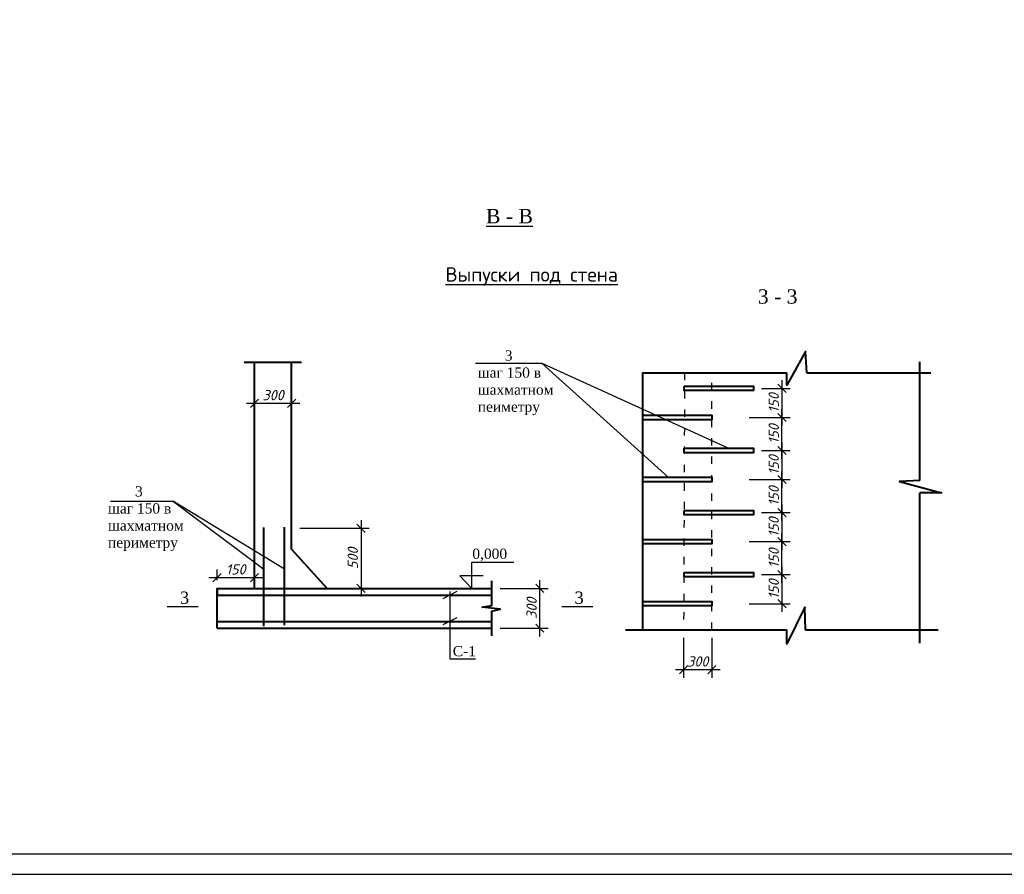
# Model space of a CAD drawing. Header units: millimetres. Extents: x -3143211 to -2549809, y 1060331 to 1341741.
# Tile 94 of 131: x -3113891 to -3089837, y 1244805 to 1265680. Entities that reach past the tile are written whole.
import ezdxf

# ---------------------------------------------------------------- set-up
doc = ezdxf.new("R2010")
doc.units = ezdxf.units.MM
doc.linetypes.add('ACAD_ISO03W100', pattern=[30, 12, -18])
for name, color, linetype in [('Дераза', 5, 'Continuous'), ('ось', 1, 'ACAD_ISO03W100'), ('шрифт', 1, 'Continuous')]:
    doc.layers.add(name, color=color, linetype=linetype)
doc.layers.add('Сплошная толстая', color=7, linetype='Continuous', lineweight=40)
doc.styles.get("Standard").update_dxf_attribs({"font": 'isocpeui.ttf'})
doc.dimstyles.new('STANDARD-100', dxfattribs={"dimtxt": 250, "dimasz": 200, "dimexe": 200, "dimexo": 200, "dimgap": 75, "dimtad": 1, "dimdec": 0, "dimzin": 0, "dimdsep": 46, "dimtxsty": 'Standard', "dimblk": 'OBLIQUE', "dimcen": 0.09, "dimdle": 200, "dimadec": 0, "dimazin": 0, "dimtfac": 1, "dimtdec": 0, "dimtofl": 0, "dimtmove": 0, "dimatfit": 3, "dimldrblk": 'OBLIQUE', "dimfxl": 1, "dimtolj": 1, "dimtzin": 0, "dimarcsym": 0})

# ---------------------------------------------------------------- blocks, each defined once
blk = doc.blocks.new('_Oblique')
at = {"color": 0, "linetype": 'ByBlock', "lineweight": -2}
blk.add_line((-0.5, -0.5), (0.5, 0.5), dxfattribs=at)
blk = doc.blocks.new('*D56')
at = {"layer": 'Defpoints', "color": 0, "transparency": 16777216}
for p in [(-3107247, 1253257), (-3107247, 1251788), (-3105552, 1251788)]:
    blk.add_point(p, dxfattribs=at)
at = {"layer": 'Дераза', "color": 0, "lineweight": -2, "transparency": 16777216}
for p, q in [((-3105552, 1253457), (-3105552, 1251588)), ((-3107047, 1253257), (-3105352, 1253257)), ((-3107047, 1251788), (-3105352, 1251788))]:
    blk.add_line(p, q, dxfattribs=at)
at = {"layer": 'Дераза', "color": 0, "lineweight": -2, "transparency": 16777216, "xscale": 200, "yscale": 200, "zscale": 200}
for p, rotation in [((-3105552, 1253257), 90), ((-3105552, 1251788), 270)]:
    blk.add_blockref('_Oblique', p, dxfattribs=dict(at, rotation=rotation))
at = {"layer": 'Дераза', "color": 0, "transparency": 16777216, "insert": (-3105752, 1252522), "char_height": 250, "attachment_point": 5, "rotation": 90}
blk.add_mtext('\\A1;500', dxfattribs=at)
blk = doc.blocks.new('*D84')
at = {"layer": 'Defpoints', "color": 0, "transparency": 16777216}
for p in [(-3102355, 1251788), (-3101184, 1251788), (-3102355, 1250817)]:
    blk.add_point(p, dxfattribs=at)
at = {"layer": 'Дераза', "color": 0, "lineweight": -2, "transparency": 16777216}
for p, q in [((-3102155, 1251788), (-3100984, 1251788)), ((-3101184, 1250617), (-3101184, 1251988)), ((-3102155, 1250817), (-3100984, 1250817))]:
    blk.add_line(p, q, dxfattribs=at)
at = {"layer": 'Дераза', "color": 0, "lineweight": -2, "transparency": 16777216, "xscale": 200, "yscale": 200, "zscale": 200}
for p, rotation in [((-3101184, 1251788), 90), ((-3101184, 1250817), 270)]:
    blk.add_blockref('_Oblique', p, dxfattribs=dict(at, rotation=rotation))
at = {"layer": 'Дераза', "color": 0, "transparency": 16777216, "insert": (-3101384, 1251302), "char_height": 250, "attachment_point": 5, "rotation": 90}
blk.add_mtext('\\A1;300', dxfattribs=at)
blk = doc.blocks.new('*D85')
at = {"layer": 'Defpoints', "color": 0, "transparency": 16777216}
for p in [(-3107247, 1256309), (-3108153, 1255616), (-3107247, 1255616)]:
    blk.add_point(p, dxfattribs=at)
at = {"layer": 'Дераза', "color": 0, "lineweight": -2, "transparency": 16777216}
for p, q in [((-3108153, 1255816), (-3108153, 1256509)), ((-3107247, 1255816), (-3107247, 1256509)), ((-3108353, 1256309), (-3107047, 1256309))]:
    blk.add_line(p, q, dxfattribs=at)
at = {"layer": 'Дераза', "color": 0, "lineweight": -2, "transparency": 16777216, "xscale": 200, "yscale": 200, "zscale": 200, "rotation": 180}
blk.add_blockref('_Oblique', (-3108153, 1256309), dxfattribs=at)
at = {"layer": 'Дераза', "color": 0, "lineweight": -2, "transparency": 16777216, "xscale": 200, "yscale": 200, "zscale": 200}
blk.add_blockref('_Oblique', (-3107247, 1256309), dxfattribs=at)
at = {"layer": 'Дераза', "color": 0, "transparency": 16777216, "insert": (-3107700, 1256509), "char_height": 250, "attachment_point": 5}
blk.add_mtext('\\A1;300', dxfattribs=at)
blk = doc.blocks.new('*D135')
at = {"layer": 'Defpoints', "color": 0, "transparency": 16777216}
for p in [(-3108153, 1252052), (-3109070, 1251788), (-3108153, 1251788)]:
    blk.add_point(p, dxfattribs=at)
at = {"layer": 'Дераза', "color": 0, "lineweight": -2, "transparency": 16777216}
for p, q in [((-3109070, 1251988), (-3109070, 1252252)), ((-3108153, 1251988), (-3108153, 1252252)), ((-3109270, 1252052), (-3107953, 1252052))]:
    blk.add_line(p, q, dxfattribs=at)
at = {"layer": 'Дераза', "color": 0, "lineweight": -2, "transparency": 16777216, "xscale": 200, "yscale": 200, "zscale": 200, "rotation": 180}
blk.add_blockref('_Oblique', (-3109070, 1252052), dxfattribs=at)
at = {"layer": 'Дераза', "color": 0, "lineweight": -2, "transparency": 16777216, "xscale": 200, "yscale": 200, "zscale": 200}
blk.add_blockref('_Oblique', (-3108153, 1252052), dxfattribs=at)
at = {"layer": 'Дераза', "color": 0, "transparency": 16777216, "insert": (-3108612, 1252252), "char_height": 250, "attachment_point": 5}
blk.add_mtext('\\A1;150', dxfattribs=at)
blk = doc.blocks.new('*D177')
at = {"color": 0, "lineweight": -2, "transparency": 16777216}
for p, q in [((-3095269, 1256873), (-3095269, 1255764)), ((-3095767, 1256673), (-3095069, 1256673)), ((-3096069, 1255964), (-3095069, 1255964))]:
    blk.add_line(p, q, dxfattribs=at)
at = {"layer": 'Defpoints', "color": 0, "transparency": 16777216}
for p in [(-3095967, 1256673), (-3096982, 1255964), (-3095269, 1255964)]:
    blk.add_point(p, dxfattribs=at)
at = {"color": 0, "lineweight": -2, "transparency": 16777216, "xscale": 200, "yscale": 200, "zscale": 200}
for p, rotation in [((-3095269, 1256673), 90), ((-3095269, 1255964), 270)]:
    blk.add_blockref('_Oblique', p, dxfattribs=dict(at, rotation=rotation))
at = {"color": 0, "transparency": 16777216, "insert": (-3095469, 1256318), "char_height": 250, "width": 511.4, "attachment_point": 5, "rotation": 90}
blk.add_mtext('\\A1;150', dxfattribs=at)
blk = doc.blocks.new('*D178')
at = {"color": 0, "lineweight": -2, "transparency": 16777216}
for p, q in [((-3095269, 1254957), (-3095269, 1256164)), ((-3096069, 1255964), (-3095069, 1255964)), ((-3095767, 1255157), (-3095069, 1255157))]:
    blk.add_line(p, q, dxfattribs=at)
at = {"layer": 'Defpoints', "color": 0, "transparency": 16777216}
for p in [(-3096982, 1255964), (-3095269, 1255964), (-3095967, 1255157)]:
    blk.add_point(p, dxfattribs=at)
at = {"color": 0, "lineweight": -2, "transparency": 16777216, "xscale": 200, "yscale": 200, "zscale": 200}
for p, rotation in [((-3095269, 1255964), 90), ((-3095269, 1255157), 270)]:
    blk.add_blockref('_Oblique', p, dxfattribs=dict(at, rotation=rotation))
at = {"color": 0, "transparency": 16777216, "insert": (-3095469, 1255560), "char_height": 250, "width": 511.4, "attachment_point": 5, "rotation": 90}
blk.add_mtext('\\A1;150', dxfattribs=at)
blk = doc.blocks.new('*D180')
at = {"color": 0, "lineweight": -2, "transparency": 16777216}
for p, q in [((-3095767, 1255157), (-3095069, 1255157)), ((-3095269, 1255357), (-3095269, 1254247)), ((-3096069, 1254447), (-3095069, 1254447))]:
    blk.add_line(p, q, dxfattribs=at)
at = {"layer": 'Defpoints', "color": 0, "transparency": 16777216}
for p in [(-3095967, 1255157), (-3096982, 1254447), (-3095269, 1254447)]:
    blk.add_point(p, dxfattribs=at)
at = {"color": 0, "lineweight": -2, "transparency": 16777216, "xscale": 200, "yscale": 200, "zscale": 200}
for p, rotation in [((-3095269, 1255157), 90), ((-3095269, 1254447), 270)]:
    blk.add_blockref('_Oblique', p, dxfattribs=dict(at, rotation=rotation))
at = {"color": 0, "transparency": 16777216, "insert": (-3095469, 1254802), "char_height": 250, "width": 511.4, "attachment_point": 5, "rotation": 90}
blk.add_mtext('\\A1;150', dxfattribs=at)
blk = doc.blocks.new('*D179')
at = {"color": 0, "lineweight": -2, "transparency": 16777216}
for p, q in [((-3095269, 1253440), (-3095269, 1254647)), ((-3096069, 1254447), (-3095069, 1254447)), ((-3095767, 1253640), (-3095069, 1253640))]:
    blk.add_line(p, q, dxfattribs=at)
at = {"layer": 'Defpoints', "color": 0, "transparency": 16777216}
for p in [(-3096982, 1254447), (-3095269, 1254447), (-3095967, 1253640)]:
    blk.add_point(p, dxfattribs=at)
at = {"color": 0, "lineweight": -2, "transparency": 16777216, "xscale": 200, "yscale": 200, "zscale": 200}
for p, rotation in [((-3095269, 1254447), 90), ((-3095269, 1253640), 270)]:
    blk.add_blockref('_Oblique', p, dxfattribs=dict(at, rotation=rotation))
at = {"color": 0, "transparency": 16777216, "insert": (-3095469, 1254044), "char_height": 250, "attachment_point": 5, "rotation": 90}
blk.add_mtext('\\A1;150', dxfattribs=at)
blk = doc.blocks.new('*D182')
at = {"color": 0, "lineweight": -2, "transparency": 16777216}
for p, q in [((-3095269, 1253840), (-3095269, 1252731)), ((-3095767, 1253640), (-3095069, 1253640)), ((-3096069, 1252931), (-3095069, 1252931))]:
    blk.add_line(p, q, dxfattribs=at)
at = {"layer": 'Defpoints', "color": 0, "transparency": 16777216}
for p in [(-3095967, 1253640), (-3096982, 1252931), (-3095269, 1252931)]:
    blk.add_point(p, dxfattribs=at)
at = {"color": 0, "lineweight": -2, "transparency": 16777216, "xscale": 200, "yscale": 200, "zscale": 200}
for p, rotation in [((-3095269, 1253640), 90), ((-3095269, 1252931), 270)]:
    blk.add_blockref('_Oblique', p, dxfattribs=dict(at, rotation=rotation))
at = {"color": 0, "transparency": 16777216, "insert": (-3095469, 1253286), "char_height": 250, "attachment_point": 5, "rotation": 90}
blk.add_mtext('\\A1;150', dxfattribs=at)
blk = doc.blocks.new('*D181')
at = {"color": 0, "lineweight": -2, "transparency": 16777216}
for p, q in [((-3095269, 1251924), (-3095269, 1253131)), ((-3096069, 1252931), (-3095069, 1252931)), ((-3095767, 1252124), (-3095069, 1252124))]:
    blk.add_line(p, q, dxfattribs=at)
at = {"layer": 'Defpoints', "color": 0, "transparency": 16777216}
for p in [(-3096982, 1252931), (-3095269, 1252931), (-3095967, 1252124)]:
    blk.add_point(p, dxfattribs=at)
at = {"color": 0, "lineweight": -2, "transparency": 16777216, "xscale": 200, "yscale": 200, "zscale": 200}
for p, rotation in [((-3095269, 1252931), 90), ((-3095269, 1252124), 270)]:
    blk.add_blockref('_Oblique', p, dxfattribs=dict(at, rotation=rotation))
at = {"color": 0, "transparency": 16777216, "insert": (-3095469, 1252527), "char_height": 250, "attachment_point": 5, "rotation": 90}
blk.add_mtext('\\A1;150', dxfattribs=at)
blk = doc.blocks.new('*D183')
at = {"color": 0, "lineweight": -2, "transparency": 16777216}
for p, q in [((-3095269, 1252324), (-3095269, 1251214)), ((-3095767, 1252124), (-3095069, 1252124)), ((-3096069, 1251414), (-3095069, 1251414))]:
    blk.add_line(p, q, dxfattribs=at)
at = {"layer": 'Defpoints', "color": 0, "transparency": 16777216}
for p in [(-3095967, 1252124), (-3096982, 1251414), (-3095269, 1251414)]:
    blk.add_point(p, dxfattribs=at)
at = {"color": 0, "lineweight": -2, "transparency": 16777216, "xscale": 200, "yscale": 200, "zscale": 200}
for p, rotation in [((-3095269, 1252124), 90), ((-3095269, 1251414), 270)]:
    blk.add_blockref('_Oblique', p, dxfattribs=dict(at, rotation=rotation))
at = {"color": 0, "transparency": 16777216, "insert": (-3095469, 1251769), "char_height": 250, "attachment_point": 5, "rotation": 90}
blk.add_mtext('\\A1;150', dxfattribs=at)
blk = doc.blocks.new('*D184')
at = {"color": 0, "lineweight": -2, "transparency": 16777216}
for p, q in [((-3097671, 1250578), (-3097671, 1249604)), ((-3096982, 1250578), (-3096982, 1249604)), ((-3097871, 1249804), (-3096782, 1249804))]:
    blk.add_line(p, q, dxfattribs=at)
at = {"layer": 'Defpoints', "color": 0, "transparency": 16777216}
for p in [(-3097671, 1250778), (-3096982, 1250778), (-3096982, 1249804)]:
    blk.add_point(p, dxfattribs=at)
at = {"color": 0, "lineweight": -2, "transparency": 16777216, "xscale": 200, "yscale": 200, "zscale": 200, "rotation": 180}
blk.add_blockref('_Oblique', (-3097671, 1249804), dxfattribs=at)
at = {"color": 0, "lineweight": -2, "transparency": 16777216, "xscale": 200, "yscale": 200, "zscale": 200}
blk.add_blockref('_Oblique', (-3096982, 1249804), dxfattribs=at)
at = {"color": 0, "transparency": 16777216, "insert": (-3097326, 1250004), "char_height": 250, "attachment_point": 5}
blk.add_mtext('\\A1;300', dxfattribs=at)

msp = doc.modelspace()

# ---------------------------------------------------------------- linework, layer by layer
for p, q in [((-3103208.38233, 1251709.57018), (-3103549.93844, 1251532.96185)), ((-3103208.38233, 1251071.38826), (-3103549.93844, 1250894.77992))]:
    msp.add_line(p, q)
at = {"color": 0}
for p, q in [((-3091903.00355, 1250778.12703), (-3091903.00355, 1250453.07068)), ((-3116696.73173, 1244804.62022), (-3057296.73173, 1244804.62022))]:
    msp.add_line(p, q, dxfattribs=at)
for points in [[(-3116696.73173, 1244804.62022), (-3057296.73173, 1244804.62022), (-3057296.73173, 1286804.62022), (-3116696.73173, 1286804.62022)], [(-3114696.73173, 1245304.62022), (-3057796.73173, 1245304.62022), (-3057796.73173, 1286304.62022), (-3114696.73173, 1286304.62022)]]:
    msp.add_lwpolyline(points, close=True)
for points in [[(-3101128.95026, 1257278.08916), (-3102751.89038, 1257278.08916)], [(-3096582.30852, 1255211.54016), (-3101128.95026, 1257278.08916), (-3098048.87461, 1254502.05158)], [(-3110132.45768, 1253912.45671), (-3111674.71751, 1253912.45671)], [(-3107422.20028, 1252261.59105), (-3110132.45768, 1253912.45671), (-3107930.12043, 1252256.20734)], [(-3102564.76728, 1252099.23668), (-3103139.40702, 1252099.23668), (-3102843.10828, 1251787.68628), (-3102843.10828, 1252426.57784), (-3101819.53138, 1252426.57784)], [(-3103384.62502, 1251709.57018), (-3103384.62502, 1250069.02671), (-3102753.96381, 1250069.02671)], [(-3109526.67849, 1251338.9606), (-3110287.4635, 1251338.9606)], [(-3099887.62995, 1251338.9606), (-3100648.41495, 1251338.9606)]]:
    msp.add_lwpolyline(points, dxfattribs=at)
at = {"layer": 'ось', "color": 0, "ltscale": 15}
for p, q in [((-3097648.75014, 1257055.26756), (-3097671.39886, 1250778.12703)), ((-3096981.58961, 1250778.12703), (-3096981.58961, 1257055.26756))]:
    msp.add_line(p, q, dxfattribs=at)
at = {"layer": 'Сплошная толстая', "color": 0}
for p, q in [((-3091903.00355, 1254423.10592), (-3091903.00355, 1257326.02601)), ((-3091903.00355, 1250453.07068), (-3091903.00355, 1254126.2846)), ((-3099088.00202, 1250778.12703), (-3095151.41414, 1250778.12703)), ((-3094695.14328, 1250778.12703), (-3091456.0809, 1250778.12703))]:
    msp.add_line(p, q, dxfattribs=at)
for points in [[(-3094659.55123, 1257055.26756), (-3094691.73317, 1257576.29083), (-3095152.51304, 1256752.13804), (-3095152.51304, 1257055.26756)], [(-3107003.38174, 1257304.81805), (-3108407.52687, 1257304.81805)], [(-3108152.95248, 1251787.68628), (-3108152.95248, 1257304.81805)], [(-3106376.27649, 1251787.68628), (-3107247.30442, 1252745.6051), (-3107247.30442, 1257304.81805)], [(-3098671.38947, 1250778.12703), (-3098671.38947, 1257055.26756), (-3095152.51304, 1257055.26756)], [(-3094659.55123, 1257055.26756), (-3091631.76012, 1257055.26756)], [(-3091903.00355, 1254423.10592), (-3091903.00355, 1254423.10592), (-3092399.88258, 1254400.05192), (-3091372.77499, 1254126.2846), (-3091903.00355, 1254126.2846)], [(-3109070.3043, 1250983.08409), (-3109070.3043, 1251787.68628), (-3102354.77017, 1251787.68628)], [(-3102354.77017, 1250628.26884), (-3102354.77017, 1251236.1905), (-3102153.24911, 1251278.30817), (-3102591.78745, 1251326.04193), (-3102352.83991, 1251368.1596), (-3102352.83991, 1251972.0765)], [(-3094695.14328, 1250778.12703), (-3094706.40939, 1251326.24584), (-3095151.41414, 1250437.27635), (-3095151.41414, 1250778.12703)], [(-3109070.3043, 1250816.66382), (-3102354.77017, 1250816.66382)]]:
    msp.add_lwpolyline(points, dxfattribs=at)
for points in [[(-3097657.25543, 1256727.97182), (-3095967.45558, 1256727.97182), (-3095967.45558, 1256618.48324), (-3097657.25543, 1256618.48324)], [(-3098671.38947, 1256018.48324), (-3096981.58961, 1256018.48324), (-3096981.58961, 1255908.99466), (-3098671.38947, 1255908.99466)], [(-3097657.25543, 1255211.54016), (-3095967.45558, 1255211.54016), (-3095967.45558, 1255102.05158), (-3097657.25543, 1255102.05158)], [(-3098671.38947, 1254502.05158), (-3096981.58961, 1254502.05158), (-3096981.58961, 1254392.563), (-3098671.38947, 1254392.563)], [(-3097657.25543, 1253695.10851), (-3095967.45558, 1253695.10851), (-3095967.45558, 1253585.61993), (-3097657.25543, 1253585.61993)], [(-3098671.38947, 1252985.61993), (-3096981.58961, 1252985.61993), (-3096981.58961, 1252876.13135), (-3098671.38947, 1252876.13135)], [(-3097657.25543, 1252178.67686), (-3095967.45558, 1252178.67686), (-3095967.45558, 1252069.18828), (-3097657.25543, 1252069.18828)], [(-3098671.38947, 1251469.18828), (-3096981.58961, 1251469.18828), (-3096981.58961, 1251359.6997), (-3098671.38947, 1251359.6997)]]:
    msp.add_lwpolyline(points, close=True, dxfattribs=at)
at = {"layer": 'Сплошная толстая', "color": 1}
for points in [[(-3107930.06119, 1250867.60402), (-3107930.06119, 1253275.01215)], [(-3107420.52483, 1250893.44554), (-3107423.38691, 1253284.95586)]]:
    msp.add_lwpolyline(points, dxfattribs=at)
at = {"layer": 'Сплошная толстая', "color": 5}
for points in [[(-3109070.3043, 1251787.68628), (-3109070.3043, 1251621.26601), (-3102354.77017, 1251621.26601)], [(-3109070.3043, 1250816.66382), (-3109070.3043, 1250983.08409), (-3102354.77017, 1250983.08409)]]:
    msp.add_lwpolyline(points, dxfattribs=at)

# ---------------------------------------------------------------- texts
at = {"insert": (-3103486.3841, 1259632.20972), "char_height": 350, "width": 4690.608071, "attachment_point": 1}
msp.add_mtext('{\\fISOCPEUR|b0|i0|c204|p34;\\LВыпуски под стена}', dxfattribs=at)
at = {"color": 0, "ltscale": 0.3, "char_height": 300, "width": 852.1708724, "attachment_point": 1, "rotation": 0.211107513}
for insert in [(-3110089.61323, 1251710.90973), (-3100450.56469, 1251710.90973)]:
    msp.add_mtext('{\\fTimes New Roman|b0|i0|c204|p18; 3}', dxfattribs=dict(at, insert=insert))
at = {"layer": 'шрифт', "color": 0, "attachment_point": 1}
for s, insert, char_height, width in [('{\\fTimes New Roman|b0|i0|c204|p18;\\LВ - В}', (-3102497.86434, 1261056.89377), 350, 1695.5425379), ('{\\fTimes New Roman|b0|i0|c204|p18;3 - 3}', (-3095857.66684, 1259093.89856), 350, 8058.7252763), ('{\\fTimes New Roman|b0|i0|c204|p18;       3\\Pшаг 150 в\\Pшахматном\\Pпеиметру}', (-3102700.56895, 1257601.8852), 250, 1801.5266763), ('{\\fTimes New Roman|b0|i0|c204|p18;       3\\Pшаг 150 в\\Pшахматном\\Pпериметру}', (-3111733.74559, 1254284.20582), 250, 1709.6016583), ('{\\fTimes New Roman|b0|i0|c204|p18;0,000}', (-3102832.00914, 1252759.40552), 250, 6284.933153), ('{\\fTimes New Roman|b0|i0|c204|p18;С-1}', (-3103309.91315, 1250380.92079), 250, 511.1517664)]:
    msp.add_mtext(s, dxfattribs=dict(at, insert=insert, char_height=char_height, width=width))

# ---------------------------------------------------------------- dimensions: what is measured, and where the dimension line sits
for base, p1, p2, angle, picture, middle in [((-3095268.56481, 1255963.73895), (-3095967.45558, 1256673.22753), (-3096981.58961, 1255963.73895), 90, '*D177', (-3095468.56481, 1256318.48324)), ((-3095268.56481, 1255963.73895), (-3095967.45558, 1255156.79587), (-3096981.58961, 1255963.73895), 270, '*D178', (-3095468.56481, 1255560.26741)), ((-3095268.56481, 1254447.30729), (-3095967.45558, 1255156.79587), (-3096981.58961, 1254447.30729), 90, '*D180', (-3095468.56481, 1254802.05158)), ((-3095268.56481, 1254447.30729), (-3095967.45558, 1253640.36422), (-3096981.58961, 1254447.30729), 270, '*D179', (-3095468.56481, 1254043.83576)), ((-3095268.56481, 1252930.87564), (-3095967.45558, 1253640.36422), (-3096981.58961, 1252930.87564), 90, '*D182', (-3095468.56481, 1253285.61993)), ((-3095268.56481, 1252930.87564), (-3095967.45558, 1252123.93257), (-3096981.58961, 1252930.87564), 270, '*D181', (-3095468.56481, 1252527.4041)), ((-3095268.56481, 1251414.44399), (-3095967.45558, 1252123.93257), (-3096981.58961, 1251414.44399), 90, '*D183', (-3095468.56481, 1251769.18828))]:
    dim = msp.add_linear_dim(base=base, p1=p1, p2=p2, angle=angle, text='150', dimstyle='STANDARD-100', override={"dimfxl": 800, "dimfxlon": 1})
    dim.commit()
    dim.dimension.update_dxf_attribs({"geometry": picture, "text_midpoint": middle})
dim = msp.add_linear_dim(base=(-3096981.58961, 1249803.6995), p1=(-3097671.39886, 1250778.12703), p2=(-3096981.58961, 1250778.12703), text='300', dimstyle='STANDARD-100', override={"dimfxl": 800, "dimfxlon": 1})
dim.commit()
dim.dimension.update_dxf_attribs({"geometry": '*D184', "text_midpoint": (-3097326.49424, 1250003.6995)})
at = {"layer": 'Дераза', "color": 0}
for base, p1, p2, text, picture, middle in [((-3107247.30442, 1256308.71797), (-3108152.95248, 1255615.78471), (-3107247.30442, 1255615.78471), '300', '*D85', (-3107700.12845, 1256508.71797)), ((-3108152.95248, 1252052.19478), (-3109070.3043, 1251787.68628), (-3108152.95248, 1251787.68628), '150', '*D135', (-3108611.62839, 1252252.19478))]:
    dim = msp.add_linear_dim(base=base, p1=p1, p2=p2, text=text, dimstyle='STANDARD-100', dxfattribs=at)
    dim.commit()
    dim.dimension.update_dxf_attribs({"geometry": picture, "text_midpoint": middle})
for base, p1, p2, text, picture, middle in [((-3105552.26136, 1251787.68628), (-3107247.30442, 1253256.88135), (-3107247.30442, 1251787.68628), '500', '*D56', (-3105752.26136, 1252522.28381)), ((-3101184.2566, 1251787.68628), (-3102354.77017, 1250816.66382), (-3102354.77017, 1251787.68628), '300', '*D84', (-3101384.2566, 1251302.17505))]:
    dim = msp.add_linear_dim(base=base, p1=p1, p2=p2, angle=90, text=text, dimstyle='STANDARD-100', dxfattribs=at)
    dim.commit()
    dim.dimension.update_dxf_attribs({"geometry": picture, "text_midpoint": middle})

doc.saveas('drawing.dxf')
